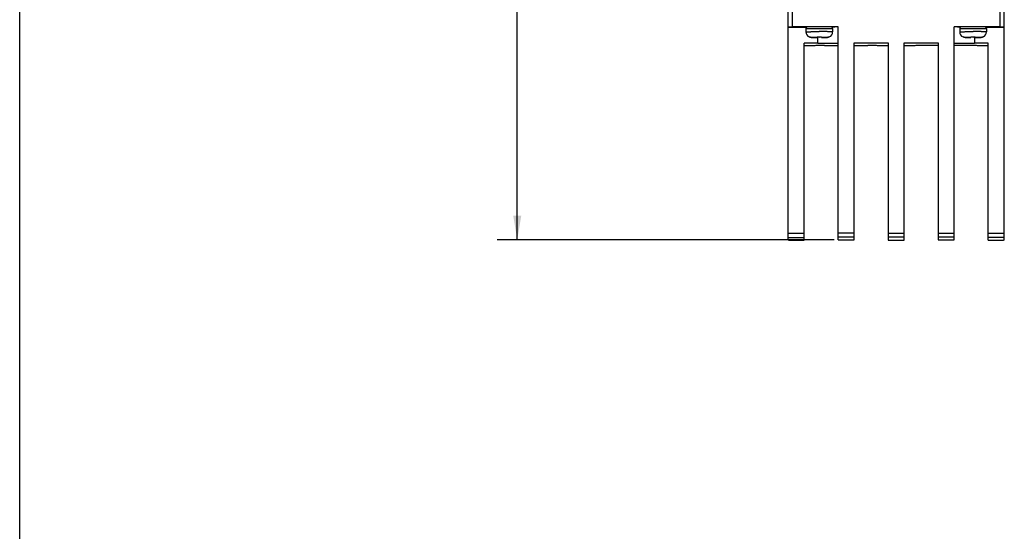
# Model space of a CAD drawing. Header units: millimetres. Extents: x 0 to 559, y 0 to 432.
# Tile 1 of 15: x 0 to 122, y 179 to 242. Entities that reach past the tile are written whole.
import ezdxf
from ezdxf.enums import TextEntityAlignment as Align

# ---------------------------------------------------------------- set-up
doc = ezdxf.new("R2010")
doc.units = ezdxf.units.MM
doc.header["$LTSCALE"] = 30.734
doc.layers.get('0').update_dxf_attribs({"linetype": 'CONTINUOUS'})
doc.layers.add('20_ALL_FEATURES', color=7, linetype='CONTINUOUS')
doc.layers.add('51__DRAFT_DIMS', color=7, linetype='CONTINUOUS')
doc.styles.get("Standard").update_dxf_attribs({"font": 'simfang.ttf'})
doc.dimstyles.new('DIMSTYLE_2', dxfattribs={"dimtxt": 3, "dimasz": 3, "dimexe": 2.5, "dimexo": 0.5, "dimgap": 0.75, "dimtad": 1, "dimdsep": 46, "dimtxsty": 'STANDARD', "dimblk": '_FILLED', "dimblk1": '_FILLED', "dimblk2": '_FILLED', "dimcen": 0.09, "dimclrt": 3, "dimazin": 2, "dimtp": 0.3, "dimtm": 0.3, "dimtfac": 1, "dimtofl": 0, "dimtmove": 0, "dimatfit": 3, "dimldrblk": '_FILLED', "dimfxl": 1, "dimtolj": 1, "dimarcsym": 0})

# ---------------------------------------------------------------- blocks, each defined once
blk = doc.blocks.new('_FILLED')
at = {"color": 0, "linetype": 'ByBlock'}
blk.add_solid([(0, 0), (-1, 0.167), (-1, -0.167)], dxfattribs=at)
blk = doc.blocks.new('*D3')
at = {"layer": '51__DRAFT_DIMS', "color": 4}
for p, q in [((100.6, 300.44), (58.97, 300.44)), ((61.47, 300.44), (61.47, 257.65)), ((61.47, 214.87), (61.47, 257.65)), ((100.6, 214.87), (58.97, 214.87))]:
    blk.add_line(p, q, dxfattribs=at)
at = {"layer": '51__DRAFT_DIMS', "color": 4, "xscale": 3, "yscale": 3, "zscale": 3}
for p, rotation in [((61.47, 300.44), 90), ((61.47, 214.87), 270)]:
    blk.add_blockref('_FILLED', p, dxfattribs=dict(at, rotation=rotation))
at = {"layer": '51__DRAFT_DIMS', "color": 3}
blk.add_text('85.57', height=3, rotation=90, dxfattribs=at).set_placement((60.72, 257.65), align=Align.CENTER)

msp = doc.modelspace()

# ---------------------------------------------------------------- linework, layer by layer
at = {"color": 7}
msp.add_line((0, 0), (0, 431.8), dxfattribs=at)
at = {"layer": '20_ALL_FEATURES', "color": 7}
for p, q in [((94.92, 214.837), (94.92, 243.193)), ((95.42, 243.197), (95.42, 241.198)), ((121.14, 241.198), (121.14, 243.197)), ((121.64, 214.837), (121.64, 243.193)), ((94.92, 241.193), (95.42, 241.198)), ((94.92, 241.16), (97.239, 241.16)), ((101.1, 241.198), (95.42, 241.198)), ((97.13, 240.982), (97.13, 240.582)), ((97.78, 241.191), (97.77, 241.191)), ((99.789, 241.191), (99.78, 241.191)), ((100.43, 240.982), (100.43, 240.582)), ((101.1, 214.871), (101.1, 241.198)), ((121.14, 241.198), (115.46, 241.198)), ((115.46, 214.871), (115.46, 241.198)), ((116.13, 240.982), (116.13, 240.582)), ((116.78, 241.191), (116.77, 241.191)), ((118.789, 241.191), (118.78, 241.191)), ((119.321, 241.16), (121.64, 241.16)), ((119.43, 240.982), (119.43, 240.582)), ((121.14, 241.198), (121.64, 241.193)), ((97.551, 239.951), (97.554, 239.954)), ((97.869, 239.88), (97.846, 239.88)), ((98.31, 239.884), (97.869, 239.884)), ((97.869, 239.88), (98.31, 239.88)), ((98.31, 239.88), (98.319, 239.88)), ((98.319, 239.88), (98.329, 239.88)), ((98.51, 239.874), (98.51, 239.964)), ((99.05, 239.874), (99.05, 239.964)), ((99.231, 239.88), (99.25, 239.88)), ((99.691, 239.884), (99.25, 239.884)), ((99.25, 239.88), (99.691, 239.88)), ((99.25, 239.875), (99.257, 239.875)), ((99.691, 239.88), (99.713, 239.88)), ((100.005, 239.954), (100.008, 239.951)), ((116.551, 239.951), (116.554, 239.954)), ((116.869, 239.88), (116.846, 239.88)), ((117.31, 239.884), (116.869, 239.884)), ((116.869, 239.88), (117.31, 239.88)), ((117.31, 239.88), (117.319, 239.88)), ((117.319, 239.88), (117.329, 239.88)), ((117.51, 239.874), (117.51, 239.964)), ((118.05, 239.874), (118.05, 239.964)), ((118.231, 239.88), (118.25, 239.88)), ((118.691, 239.884), (118.25, 239.884)), ((118.25, 239.88), (118.691, 239.88)), ((118.25, 239.875), (118.257, 239.875)), ((118.691, 239.88), (118.713, 239.88)), ((119.005, 239.954), (119.008, 239.951)), ((98.6, 239.16), (96.92, 239.16)), ((96.92, 214.836), (96.92, 239.16)), ((99.42, 238.866), (101.1, 238.866)), ((103.1, 239.198), (107.28, 239.198)), ((103.1, 214.871), (103.1, 239.198)), ((103.1, 238.866), (104.78, 238.866)), ((107.28, 239.198), (107.28, 214.836)), ((109.28, 239.198), (113.46, 239.198)), ((109.28, 214.836), (109.28, 239.198)), ((113.46, 238.866), (111.78, 238.866)), ((113.46, 239.198), (113.46, 214.871)), ((117.14, 238.866), (115.46, 238.866)), ((119.64, 239.16), (117.96, 239.16)), ((119.64, 214.836), (119.64, 239.16)), ((96.92, 215.661), (94.92, 215.661)), ((103.1, 215.699), (101.1, 215.699)), ((107.28, 215.699), (109.28, 215.699)), ((113.46, 215.699), (115.46, 215.699)), ((121.64, 215.661), (119.64, 215.661)), ((94.92, 215.157), (96.92, 215.157)), ((95.02, 214.836), (94.92, 214.837)), ((95.02, 214.836), (96.92, 214.836)), ((103.1, 215.194), (101.1, 215.194)), ((101.1, 214.871), (103.1, 214.871)), ((109.28, 215.194), (107.28, 215.194)), ((107.28, 214.836), (109.28, 214.836)), ((115.46, 215.194), (113.46, 215.194)), ((113.46, 214.871), (115.46, 214.871)), ((121.64, 215.157), (119.64, 215.157)), ((119.64, 214.836), (121.54, 214.836)), ((121.64, 214.837), (121.54, 214.836))]:
    msp.add_line(p, q, dxfattribs=at)
at = {"layer": '20_ALL_FEATURES', "color": 4}
for p, q in [((98.31, 239.875), (98.307, 239.875)), ((98.31, 239.884), (98.31, 239.88)), ((98.6, 239.16), (98.6, 239.937)), ((99.25, 239.884), (99.25, 239.88)), ((99.252, 239.875), (99.25, 239.875)), ((117.31, 239.875), (117.307, 239.875)), ((117.31, 239.884), (117.31, 239.88)), ((117.96, 239.937), (117.96, 239.16)), ((118.25, 239.884), (118.25, 239.88)), ((118.252, 239.875), (118.25, 239.875))]:
    msp.add_line(p, q, dxfattribs=at)
at = {"layer": '20_ALL_FEATURES', "color": 7}
for centre, radius, start, end in [((98.725, 113.391), 127.804, 89.97545, 90.42386), ((98.725, 113.728), 127.467, 89.97526, 90.42483), ((98.834, 113.391), 127.804, 89.57614, 90.02455), ((98.835, 113.728), 127.467, 89.57517, 90.02474), ((117.725, 113.391), 127.804, 89.97545, 90.42386), ((117.725, 113.728), 127.467, 89.97526, 90.42483), ((117.834, 113.391), 127.804, 89.57614, 90.02455), ((117.835, 113.728), 127.467, 89.57517, 90.02474), ((97.83, 240.582), 0.7, 180.00198, 245.70324), ((98.716, 322.996), 83.123, 269.71764, 269.85761), ((98.777, 243.798), 3.843, 266.01356, 270.04173), ((98.777, 243.71), 3.777, 265.94355, 270.04234), ((98.783, 243.771), 3.816, 269.94387, 274.00084), ((98.783, 243.684), 3.751, 269.943, 274.07111), ((98.827, 327.315), 87.442, 270.14577, 270.27689), ((99.083, 238.999), 0.879, 91.01417, 91.66448), ((99.73, 240.582), 0.7, 294.29715, 359.99768), ((116.83, 240.582), 0.7, 180.00198, 245.70324), ((117.716, 322.996), 83.123, 269.71764, 269.85761), ((117.777, 243.798), 3.843, 266.01356, 270.04173), ((117.777, 243.71), 3.777, 265.94355, 270.04234), ((117.783, 243.771), 3.816, 269.94387, 274.00084), ((117.783, 243.684), 3.751, 269.943, 274.07111), ((117.827, 327.315), 87.442, 270.14577, 270.27689), ((118.083, 238.999), 0.879, 91.01417, 91.66448), ((118.73, 240.582), 0.7, 294.29715, 359.99768)]:
    msp.add_arc(centre, radius, start, end, dxfattribs=at)
at = {"layer": '20_ALL_FEATURES', "color": 4}
for centre, radius, start, end in [((98.731, 326.396), 86.522, 269.72065, 269.85314), ((98.844, 322.147), 82.273, 270.14344, 270.28277), ((117.731, 326.396), 86.522, 269.72065, 269.85314), ((117.844, 322.147), 82.273, 270.14344, 270.28277)]:
    msp.add_arc(centre, radius, start, end, dxfattribs=at)
at = {"layer": '20_ALL_FEATURES', "color": 7}
for points, knots in [([(97.78, 241.191), (97.739, 241.191), (97.664, 241.19), (97.561, 241.189), (97.474, 241.187), (97.407, 241.186), (97.361, 241.185), (97.333, 241.183), (97.307, 241.182), (97.261, 241.173), (97.197, 241.14), (97.143, 241.07), (97.13, 241.011), (97.13, 240.982)], [0, 0, 0, 0, 0.1582969, 0.2950693, 0.4084986, 0.497381, 0.5619206, 0.5865651, 0.6109406, 0.6632309, 0.7709071, 0.8852423, 1, 1, 1, 1]), ([(100.43, 240.982), (100.43, 241.011), (100.417, 241.07), (100.362, 241.14), (100.299, 241.173), (100.252, 241.182), (100.227, 241.183), (100.198, 241.185), (100.153, 241.186), (100.085, 241.187), (99.999, 241.189), (99.895, 241.19), (99.82, 241.191), (99.78, 241.191)], [0, 0, 0, 0, 0.1147694, 0.2291727, 0.3368669, 0.3890954, 0.4134618, 0.4381077, 0.5026508, 0.5915325, 0.704956, 0.8417182, 1, 1, 1, 1]), ([(101.1, 241.182), (101.1, 241.182), (101.098, 241.181), (101.096, 241.181), (101.092, 241.18), (101.086, 241.18), (101.079, 241.179), (101.07, 241.178), (101.059, 241.178), (101.042, 241.177), (101.016, 241.176), (100.981, 241.175), (100.939, 241.174), (100.891, 241.173), (100.838, 241.172), (100.754, 241.171), (100.636, 241.169), (100.479, 241.167), (100.367, 241.166), (100.308, 241.166)], [0, 0, 0, 0, 0.0012499, 0.0044251, 0.0096304, 0.016881, 0.0261777, 0.0375166, 0.0508927, 0.066298, 0.1031553, 0.1479962, 0.2007044, 0.2611429, 0.3291549, 0.4045621, 0.5767575, 0.7759304, 1, 1, 1, 1]), ([(116.251, 241.166), (116.192, 241.166), (116.08, 241.167), (115.923, 241.169), (115.805, 241.171), (115.722, 241.172), (115.668, 241.173), (115.62, 241.174), (115.579, 241.175), (115.543, 241.176), (115.517, 241.177), (115.5, 241.178), (115.49, 241.178), (115.481, 241.179), (115.473, 241.18), (115.468, 241.18), (115.463, 241.181), (115.461, 241.181), (115.46, 241.182), (115.46, 241.182)], [0, 0, 0, 0, 0.2240698, 0.4232428, 0.5954382, 0.6708453, 0.7388573, 0.7992957, 0.8520039, 0.8968447, 0.933702, 0.9491073, 0.9624834, 0.9738223, 0.983119, 0.9903696, 0.9955749, 0.9987501, 1, 1, 1, 1]), ([(116.78, 241.191), (116.739, 241.191), (116.664, 241.19), (116.561, 241.189), (116.474, 241.187), (116.407, 241.186), (116.361, 241.185), (116.333, 241.183), (116.307, 241.182), (116.261, 241.173), (116.197, 241.14), (116.143, 241.07), (116.13, 241.011), (116.13, 240.982)], [0, 0, 0, 0, 0.1582969, 0.2950693, 0.4084986, 0.497381, 0.5619206, 0.5865651, 0.6109406, 0.6632309, 0.7709071, 0.8852423, 1, 1, 1, 1]), ([(119.43, 240.982), (119.43, 241.011), (119.417, 241.07), (119.362, 241.14), (119.299, 241.173), (119.252, 241.182), (119.227, 241.183), (119.198, 241.185), (119.153, 241.186), (119.085, 241.187), (118.999, 241.189), (118.895, 241.19), (118.82, 241.191), (118.78, 241.191)], [0, 0, 0, 0, 0.1147694, 0.2291727, 0.3368669, 0.3890954, 0.4134618, 0.4381077, 0.5026508, 0.5915325, 0.704956, 0.8417182, 1, 1, 1, 1]), ([(97.551, 239.956), (97.55, 239.954), (97.547, 239.951), (97.544, 239.947), (97.543, 239.945), (97.541, 239.944), (97.542, 239.944)], [0, 0, 0, 0, 0.4463846, 0.7578494, 0.9399635, 1, 1, 1, 1]), ([(97.542, 239.944), (97.542, 239.944), (97.543, 239.944), (97.545, 239.945), (97.548, 239.948), (97.55, 239.95), (97.551, 239.951)], [0, 0, 0, 0, 0.0765771, 0.2650185, 0.5712094, 1, 1, 1, 1]), ([(97.551, 239.956), (97.6, 239.932), (97.705, 239.896), (97.814, 239.884), (97.869, 239.884)], [0, 0, 0, 0, 0.4999711, 1, 1, 1, 1]), ([(97.846, 239.88), (97.795, 239.881), (97.694, 239.895), (97.597, 239.929), (97.551, 239.951)], [0, 0, 0, 0, 0.5000312, 1, 1, 1, 1]), ([(97.882, 239.879), (97.94, 239.878), (98.081, 239.876), (98.223, 239.875), (98.307, 239.875)], [0, 0, 0, 0, 0.4093775, 1, 1, 1, 1]), ([(98.502, 239.885), (98.492, 239.885), (98.468, 239.885), (98.404, 239.884), (98.35, 239.884), (98.31, 239.884)], [0, 0, 0, 0, 0.1439675, 0.3754994, 1, 1, 1, 1]), ([(98.329, 239.88), (98.361, 239.879), (98.415, 239.879), (98.47, 239.879), (98.492, 239.879)], [0, 0, 0, 0, 0.5953545, 1, 1, 1, 1]), ([(98.492, 239.879), (98.496, 239.878), (98.501, 239.878), (98.507, 239.878), (98.509, 239.878), (98.509, 239.878)], [0, 0, 0, 0, 0.6961973, 0.8981269, 1, 1, 1, 1]), ([(98.51, 239.886), (98.51, 239.886), (98.509, 239.886), (98.509, 239.886), (98.508, 239.886), (98.507, 239.886), (98.505, 239.886), (98.503, 239.886), (98.502, 239.885)], [0, 0, 0, 0, 0.0174543, 0.0650827, 0.1437069, 0.2533863, 0.5655378, 1, 1, 1, 1]), ([(99.25, 239.884), (99.237, 239.884), (99.211, 239.884), (99.174, 239.884), (99.14, 239.885), (99.114, 239.885), (99.096, 239.885), (99.084, 239.885), (99.074, 239.885), (99.066, 239.885), (99.06, 239.885), (99.056, 239.886), (99.054, 239.886), (99.052, 239.886), (99.051, 239.886), (99.05, 239.886), (99.05, 239.886), (99.05, 239.886)], [0, 0, 0, 0, 0.1950618, 0.3826164, 0.5554753, 0.7069884, 0.7728839, 0.831337, 0.8817844, 0.9237429, 0.9568084, 0.9699029, 0.980663, 0.9890644, 0.9950858, 0.998721, 1, 1, 1, 1]), ([(99.05, 239.878), (99.05, 239.878), (99.05, 239.878), (99.05, 239.878), (99.051, 239.878), (99.052, 239.878), (99.055, 239.878), (99.057, 239.878), (99.058, 239.878)], [0, 0, 0, 0, 0.0174543, 0.0650827, 0.1437069, 0.2533863, 0.5655378, 1, 1, 1, 1]), ([(99.068, 239.879), (99.09, 239.879), (99.144, 239.879), (99.198, 239.879), (99.231, 239.88)], [0, 0, 0, 0, 0.4046465, 1, 1, 1, 1]), ([(99.257, 239.875), (99.339, 239.875), (99.479, 239.876), (99.618, 239.878), (99.676, 239.879)], [0, 0, 0, 0, 0.5894175, 1, 1, 1, 1]), ([(100.008, 239.956), (99.959, 239.932), (99.855, 239.896), (99.745, 239.884), (99.691, 239.884)], [0, 0, 0, 0, 0.4999706, 1, 1, 1, 1]), ([(99.713, 239.88), (99.764, 239.881), (99.866, 239.895), (99.962, 239.929), (100.008, 239.951)], [0, 0, 0, 0, 0.5000313, 1, 1, 1, 1]), ([(100.018, 239.944), (100.018, 239.944), (100.017, 239.945), (100.016, 239.947), (100.012, 239.951), (100.01, 239.954), (100.008, 239.956)], [0, 0, 0, 0, 0.0600337, 0.2421466, 0.5536123, 1, 1, 1, 1]), ([(100.008, 239.951), (100.01, 239.95), (100.012, 239.948), (100.014, 239.946), (100.016, 239.945), (100.017, 239.944), (100.017, 239.944)], [0, 0, 0, 0, 0.4025407, 0.7008636, 0.8987515, 1, 1, 1, 1]), ([(116.551, 239.956), (116.55, 239.954), (116.547, 239.951), (116.544, 239.947), (116.543, 239.945), (116.541, 239.944), (116.542, 239.944)], [0, 0, 0, 0, 0.4463846, 0.7578494, 0.9399635, 1, 1, 1, 1]), ([(116.542, 239.944), (116.542, 239.944), (116.543, 239.944), (116.545, 239.945), (116.548, 239.948), (116.55, 239.95), (116.551, 239.951)], [0, 0, 0, 0, 0.0765771, 0.2650185, 0.5712094, 1, 1, 1, 1]), ([(116.551, 239.956), (116.6, 239.932), (116.705, 239.896), (116.814, 239.884), (116.869, 239.884)], [0, 0, 0, 0, 0.4999711, 1, 1, 1, 1]), ([(116.846, 239.88), (116.795, 239.881), (116.694, 239.895), (116.597, 239.929), (116.551, 239.951)], [0, 0, 0, 0, 0.5000312, 1, 1, 1, 1]), ([(116.882, 239.879), (116.94, 239.878), (117.081, 239.876), (117.223, 239.875), (117.307, 239.875)], [0, 0, 0, 0, 0.4093775, 1, 1, 1, 1]), ([(117.502, 239.885), (117.492, 239.885), (117.468, 239.885), (117.404, 239.884), (117.35, 239.884), (117.31, 239.884)], [0, 0, 0, 0, 0.1439675, 0.3754994, 1, 1, 1, 1]), ([(117.329, 239.88), (117.361, 239.879), (117.415, 239.879), (117.47, 239.879), (117.492, 239.879)], [0, 0, 0, 0, 0.5953545, 1, 1, 1, 1]), ([(117.492, 239.879), (117.496, 239.878), (117.501, 239.878), (117.507, 239.878), (117.509, 239.878), (117.509, 239.878)], [0, 0, 0, 0, 0.6961973, 0.8981269, 1, 1, 1, 1]), ([(117.51, 239.886), (117.51, 239.886), (117.509, 239.886), (117.509, 239.886), (117.508, 239.886), (117.507, 239.886), (117.505, 239.886), (117.503, 239.886), (117.502, 239.885)], [0, 0, 0, 0, 0.0174543, 0.0650827, 0.1437069, 0.2533863, 0.5655378, 1, 1, 1, 1]), ([(118.25, 239.884), (118.237, 239.884), (118.211, 239.884), (118.174, 239.884), (118.14, 239.885), (118.114, 239.885), (118.096, 239.885), (118.084, 239.885), (118.074, 239.885), (118.066, 239.885), (118.06, 239.885), (118.056, 239.886), (118.054, 239.886), (118.052, 239.886), (118.051, 239.886), (118.05, 239.886), (118.05, 239.886), (118.05, 239.886)], [0, 0, 0, 0, 0.1950618, 0.3826164, 0.5554753, 0.7069884, 0.7728839, 0.831337, 0.8817844, 0.9237429, 0.9568084, 0.9699029, 0.980663, 0.9890644, 0.9950858, 0.998721, 1, 1, 1, 1]), ([(118.05, 239.878), (118.05, 239.878), (118.05, 239.878), (118.05, 239.878), (118.051, 239.878), (118.052, 239.878), (118.055, 239.878), (118.057, 239.878), (118.058, 239.878)], [0, 0, 0, 0, 0.0174543, 0.0650827, 0.1437069, 0.2533863, 0.5655378, 1, 1, 1, 1]), ([(118.068, 239.879), (118.09, 239.879), (118.144, 239.879), (118.198, 239.879), (118.231, 239.88)], [0, 0, 0, 0, 0.4046465, 1, 1, 1, 1]), ([(118.257, 239.875), (118.339, 239.875), (118.479, 239.876), (118.618, 239.878), (118.676, 239.879)], [0, 0, 0, 0, 0.5894175, 1, 1, 1, 1]), ([(119.008, 239.956), (118.959, 239.932), (118.855, 239.896), (118.745, 239.884), (118.691, 239.884)], [0, 0, 0, 0, 0.4999706, 1, 1, 1, 1]), ([(118.713, 239.88), (118.764, 239.881), (118.866, 239.895), (118.962, 239.929), (119.008, 239.951)], [0, 0, 0, 0, 0.5000313, 1, 1, 1, 1]), ([(119.018, 239.944), (119.018, 239.944), (119.017, 239.945), (119.016, 239.947), (119.012, 239.951), (119.01, 239.954), (119.008, 239.956)], [0, 0, 0, 0, 0.0600337, 0.2421466, 0.5536123, 1, 1, 1, 1]), ([(119.008, 239.951), (119.01, 239.95), (119.012, 239.948), (119.014, 239.946), (119.016, 239.945), (119.017, 239.944), (119.017, 239.944)], [0, 0, 0, 0, 0.4025407, 0.7008636, 0.8987515, 1, 1, 1, 1]), ([(99.42, 238.866), (99.257, 238.866), (99.015, 238.866), (98.696, 238.865), (98.466, 238.864), (98.245, 238.863), (98.035, 238.862), (97.839, 238.861), (97.658, 238.86), (97.493, 238.858), (97.348, 238.856), (97.239, 238.855), (97.162, 238.854), (97.112, 238.853), (97.068, 238.852), (97.029, 238.851), (96.997, 238.85), (96.97, 238.849), (96.951, 238.848), (96.939, 238.847), (96.932, 238.846), (96.927, 238.846), (96.923, 238.845), (96.921, 238.845), (96.92, 238.845), (96.92, 238.844)], [0, 0, 0, 0, 0.1950519, 0.2902282, 0.3826093, 0.4713061, 0.5554643, 0.6342735, 0.706975, 0.7728688, 0.8313206, 0.8817677, 0.9038347, 0.9237249, 0.9413905, 0.956789, 0.969884, 0.9806439, 0.9890442, 0.9923533, 0.9950664, 0.9971825, 0.9987022, 0.9996305, 1, 1, 1, 1]), ([(98.6, 239.16), (98.762, 239.16), (99.004, 239.16), (99.323, 239.161), (99.553, 239.162), (99.774, 239.163), (99.984, 239.164), (100.181, 239.165), (100.362, 239.166), (100.526, 239.168), (100.672, 239.17), (100.781, 239.171), (100.858, 239.173), (100.908, 239.174), (100.952, 239.174), (100.99, 239.175), (101.023, 239.177), (101.05, 239.178), (101.068, 239.178), (101.08, 239.179), (101.087, 239.18), (101.092, 239.18), (101.096, 239.181), (101.098, 239.181), (101.1, 239.182), (101.1, 239.182)], [0, 0, 0, 0, 0.1950519, 0.2902282, 0.3826093, 0.4713061, 0.5554643, 0.6342735, 0.706975, 0.7728688, 0.8313206, 0.8817677, 0.9038347, 0.9237249, 0.9413905, 0.956789, 0.969884, 0.9806439, 0.9890442, 0.9923533, 0.9950664, 0.9971825, 0.9987022, 0.9996305, 1, 1, 1, 1]), ([(107.28, 238.844), (107.28, 238.845), (107.278, 238.845), (107.276, 238.845), (107.272, 238.846), (107.267, 238.846), (107.26, 238.847), (107.248, 238.848), (107.23, 238.849), (107.203, 238.85), (107.17, 238.851), (107.132, 238.852), (107.088, 238.853), (107.038, 238.854), (106.961, 238.855), (106.852, 238.856), (106.706, 238.858), (106.542, 238.86), (106.361, 238.861), (106.164, 238.862), (105.954, 238.863), (105.733, 238.864), (105.503, 238.865), (105.184, 238.866), (104.942, 238.866), (104.78, 238.866)], [0, 0, 0, 0, 0.0003695, 0.0012978, 0.0028175, 0.0049336, 0.0076467, 0.0109558, 0.0193561, 0.030116, 0.043211, 0.0586095, 0.0762752, 0.0961654, 0.1182324, 0.1686796, 0.2271314, 0.2930253, 0.3657268, 0.444536, 0.5286942, 0.6173909, 0.7097719, 0.8049481, 1, 1, 1, 1]), ([(111.78, 238.866), (111.617, 238.866), (111.375, 238.866), (111.056, 238.865), (110.826, 238.864), (110.605, 238.863), (110.395, 238.862), (110.199, 238.861), (110.018, 238.86), (109.853, 238.858), (109.708, 238.856), (109.599, 238.855), (109.522, 238.854), (109.472, 238.853), (109.428, 238.852), (109.389, 238.851), (109.357, 238.85), (109.33, 238.849), (109.311, 238.848), (109.299, 238.847), (109.292, 238.846), (109.287, 238.846), (109.283, 238.845), (109.281, 238.845), (109.28, 238.845), (109.28, 238.844)], [0, 0, 0, 0, 0.1950519, 0.2902282, 0.3826093, 0.4713061, 0.5554643, 0.6342735, 0.706975, 0.7728688, 0.8313206, 0.8817677, 0.9038347, 0.9237249, 0.9413905, 0.956789, 0.969884, 0.9806439, 0.9890442, 0.9923533, 0.9950664, 0.9971825, 0.9987022, 0.9996305, 1, 1, 1, 1]), ([(115.46, 239.182), (115.46, 239.182), (115.461, 239.181), (115.463, 239.181), (115.467, 239.18), (115.472, 239.18), (115.479, 239.179), (115.491, 239.178), (115.51, 239.178), (115.537, 239.177), (115.569, 239.175), (115.608, 239.174), (115.652, 239.174), (115.702, 239.173), (115.779, 239.171), (115.888, 239.17), (116.033, 239.168), (116.198, 239.166), (116.379, 239.165), (116.575, 239.164), (116.785, 239.163), (117.006, 239.162), (117.236, 239.161), (117.555, 239.16), (117.797, 239.16), (117.96, 239.16)], [0, 0, 0, 0, 0.0003695, 0.0012978, 0.0028175, 0.0049336, 0.0076467, 0.0109558, 0.0193561, 0.030116, 0.043211, 0.0586095, 0.0762752, 0.0961654, 0.1182324, 0.1686796, 0.2271314, 0.2930253, 0.3657268, 0.444536, 0.5286942, 0.6173909, 0.7097719, 0.8049481, 1, 1, 1, 1]), ([(119.64, 238.844), (119.64, 238.845), (119.638, 238.845), (119.636, 238.845), (119.632, 238.846), (119.627, 238.846), (119.62, 238.847), (119.608, 238.848), (119.59, 238.849), (119.563, 238.85), (119.53, 238.851), (119.492, 238.852), (119.448, 238.853), (119.398, 238.854), (119.321, 238.855), (119.212, 238.856), (119.066, 238.858), (118.902, 238.86), (118.721, 238.861), (118.524, 238.862), (118.314, 238.863), (118.093, 238.864), (117.863, 238.865), (117.544, 238.866), (117.302, 238.866), (117.14, 238.866)], [0, 0, 0, 0, 0.0003695, 0.0012978, 0.0028175, 0.0049336, 0.0076467, 0.0109558, 0.0193561, 0.030116, 0.043211, 0.0586095, 0.0762752, 0.0961654, 0.1182324, 0.1686796, 0.2271314, 0.2930253, 0.3657268, 0.444536, 0.5286942, 0.6173909, 0.7097719, 0.8049481, 1, 1, 1, 1])]:
    msp.add_open_spline(points, degree=3, knots=knots, dxfattribs=at)
at = {"layer": '20_ALL_FEATURES', "color": 4}
for points, knots in [([(97.13, 240.982), (97.13, 240.982), (97.131, 240.982), (97.132, 240.983), (97.135, 240.983), (97.138, 240.983), (97.142, 240.984), (97.15, 240.984), (97.163, 240.985), (97.18, 240.985), (97.202, 240.986), (97.227, 240.987), (97.257, 240.987), (97.289, 240.988), (97.34, 240.989), (97.412, 240.99), (97.508, 240.991), (97.617, 240.992), (97.736, 240.993), (97.866, 240.994), (98.004, 240.995), (98.203, 240.995), (98.462, 240.996), (98.672, 240.996), (98.78, 240.996)], [0, 0, 0, 0, 0.0003694, 0.0012975, 0.0028175, 0.0049336, 0.0076465, 0.0109557, 0.019356, 0.030116, 0.0432108, 0.0586095, 0.076275, 0.0961653, 0.1182322, 0.1686793, 0.2271311, 0.293025, 0.3657266, 0.4445359, 0.528694, 0.6173908, 0.8049481, 1, 1, 1, 1]), ([(98.78, 240.996), (98.887, 240.996), (99.097, 240.996), (99.357, 240.995), (99.555, 240.995), (99.693, 240.994), (99.823, 240.993), (99.943, 240.992), (100.051, 240.991), (100.147, 240.99), (100.219, 240.989), (100.27, 240.988), (100.303, 240.987), (100.332, 240.987), (100.357, 240.986), (100.379, 240.985), (100.397, 240.985), (100.409, 240.984), (100.417, 240.984), (100.421, 240.983), (100.425, 240.983), (100.427, 240.983), (100.429, 240.982), (100.43, 240.982), (100.43, 240.982)], [0, 0, 0, 0, 0.1950519, 0.3826092, 0.471306, 0.5554641, 0.6342734, 0.706975, 0.7728689, 0.8313207, 0.8817678, 0.9038347, 0.923725, 0.9413905, 0.9567892, 0.969884, 0.980644, 0.9890443, 0.9923535, 0.9950664, 0.9971825, 0.9987025, 0.9996306, 1, 1, 1, 1]), ([(116.13, 240.982), (116.13, 240.982), (116.131, 240.982), (116.132, 240.983), (116.135, 240.983), (116.138, 240.983), (116.142, 240.984), (116.15, 240.984), (116.163, 240.985), (116.18, 240.985), (116.202, 240.986), (116.227, 240.987), (116.257, 240.987), (116.289, 240.988), (116.34, 240.989), (116.412, 240.99), (116.508, 240.991), (116.617, 240.992), (116.736, 240.993), (116.866, 240.994), (117.004, 240.995), (117.203, 240.995), (117.462, 240.996), (117.672, 240.996), (117.78, 240.996)], [0, 0, 0, 0, 0.0003694, 0.0012975, 0.0028175, 0.0049336, 0.0076465, 0.0109557, 0.019356, 0.030116, 0.0432108, 0.0586095, 0.076275, 0.0961653, 0.1182322, 0.1686793, 0.2271311, 0.293025, 0.3657266, 0.4445359, 0.528694, 0.6173908, 0.8049481, 1, 1, 1, 1]), ([(117.78, 240.996), (117.887, 240.996), (118.097, 240.996), (118.357, 240.995), (118.555, 240.995), (118.693, 240.994), (118.823, 240.993), (118.943, 240.992), (119.051, 240.991), (119.147, 240.99), (119.219, 240.989), (119.27, 240.988), (119.303, 240.987), (119.332, 240.987), (119.357, 240.986), (119.379, 240.985), (119.397, 240.985), (119.409, 240.984), (119.417, 240.984), (119.421, 240.983), (119.425, 240.983), (119.427, 240.983), (119.429, 240.982), (119.43, 240.982), (119.43, 240.982)], [0, 0, 0, 0, 0.1950519, 0.3826092, 0.471306, 0.5554641, 0.6342734, 0.706975, 0.7728689, 0.8313207, 0.8817678, 0.9038347, 0.923725, 0.9413905, 0.9567892, 0.969884, 0.980644, 0.9890443, 0.9923535, 0.9950664, 0.9971825, 0.9987025, 0.9996306, 1, 1, 1, 1]), ([(97.13, 240.582), (97.13, 240.582), (97.131, 240.582), (97.132, 240.583), (97.135, 240.583), (97.138, 240.583), (97.142, 240.584), (97.15, 240.584), (97.163, 240.585), (97.18, 240.585), (97.202, 240.586), (97.227, 240.587), (97.257, 240.587), (97.289, 240.588), (97.34, 240.589), (97.412, 240.59), (97.508, 240.591), (97.617, 240.592), (97.736, 240.593), (97.866, 240.594), (98.004, 240.595), (98.203, 240.595), (98.462, 240.596), (98.672, 240.596), (98.78, 240.596)], [0, 0, 0, 0, 0.0003694, 0.0012975, 0.0028175, 0.0049336, 0.0076465, 0.0109557, 0.019356, 0.030116, 0.0432108, 0.0586095, 0.076275, 0.0961653, 0.1182322, 0.1686793, 0.227131, 0.2930249, 0.3657264, 0.4445357, 0.528694, 0.6173907, 0.8049479, 1, 1, 1, 1]), ([(97.869, 239.884), (97.9, 239.885), (97.98, 239.886), (98.122, 239.888), (98.304, 239.889), (98.438, 239.89), (98.51, 239.89)], [0, 0, 0, 0, 0.1473907, 0.3730943, 0.6632442, 1, 1, 1, 1]), ([(98.307, 239.875), (98.223, 239.875), (98.084, 239.876), (97.944, 239.878), (97.889, 239.879)], [0, 0, 0, 0, 0.6037666, 1, 1, 1, 1]), ([(100.43, 240.582), (100.43, 240.582), (100.429, 240.582), (100.427, 240.583), (100.425, 240.583), (100.421, 240.583), (100.417, 240.584), (100.409, 240.584), (100.397, 240.585), (100.379, 240.585), (100.357, 240.586), (100.332, 240.587), (100.303, 240.587), (100.27, 240.588), (100.219, 240.589), (100.147, 240.59), (100.051, 240.591), (99.943, 240.592), (99.823, 240.593), (99.693, 240.594), (99.555, 240.595), (99.357, 240.595), (99.097, 240.596), (98.887, 240.596), (98.78, 240.596)], [0, 0, 0, 0, 0.0003694, 0.0012975, 0.0028175, 0.0049336, 0.0076465, 0.0109557, 0.019356, 0.030116, 0.0432108, 0.0586095, 0.076275, 0.0961653, 0.1182322, 0.1686793, 0.2271311, 0.293025, 0.3657266, 0.4445359, 0.528694, 0.6173908, 0.8049481, 1, 1, 1, 1]), ([(99.05, 239.89), (99.122, 239.89), (99.256, 239.889), (99.438, 239.888), (99.579, 239.886), (99.659, 239.885), (99.691, 239.884)], [0, 0, 0, 0, 0.3367558, 0.6269057, 0.8526093, 1, 1, 1, 1]), ([(99.671, 239.879), (99.615, 239.878), (99.476, 239.876), (99.336, 239.875), (99.252, 239.875)], [0, 0, 0, 0, 0.3962334, 1, 1, 1, 1]), ([(116.13, 240.582), (116.13, 240.582), (116.131, 240.582), (116.132, 240.583), (116.135, 240.583), (116.138, 240.583), (116.142, 240.584), (116.15, 240.584), (116.163, 240.585), (116.18, 240.585), (116.202, 240.586), (116.227, 240.587), (116.257, 240.587), (116.289, 240.588), (116.34, 240.589), (116.412, 240.59), (116.508, 240.591), (116.617, 240.592), (116.736, 240.593), (116.866, 240.594), (117.004, 240.595), (117.203, 240.595), (117.462, 240.596), (117.672, 240.596), (117.78, 240.596)], [0, 0, 0, 0, 0.0003694, 0.0012975, 0.0028175, 0.0049336, 0.0076465, 0.0109557, 0.019356, 0.030116, 0.0432108, 0.0586095, 0.076275, 0.0961653, 0.1182322, 0.1686793, 0.227131, 0.2930249, 0.3657264, 0.4445357, 0.528694, 0.6173907, 0.8049479, 1, 1, 1, 1]), ([(116.869, 239.884), (116.9, 239.885), (116.98, 239.886), (117.122, 239.888), (117.304, 239.889), (117.438, 239.89), (117.51, 239.89)], [0, 0, 0, 0, 0.1473907, 0.3730943, 0.6632442, 1, 1, 1, 1]), ([(117.307, 239.875), (117.223, 239.875), (117.084, 239.876), (116.944, 239.878), (116.889, 239.879)], [0, 0, 0, 0, 0.6037666, 1, 1, 1, 1]), ([(119.43, 240.582), (119.43, 240.582), (119.429, 240.582), (119.427, 240.583), (119.425, 240.583), (119.421, 240.583), (119.417, 240.584), (119.409, 240.584), (119.397, 240.585), (119.379, 240.585), (119.357, 240.586), (119.332, 240.587), (119.303, 240.587), (119.27, 240.588), (119.219, 240.589), (119.147, 240.59), (119.051, 240.591), (118.943, 240.592), (118.823, 240.593), (118.693, 240.594), (118.555, 240.595), (118.357, 240.595), (118.097, 240.596), (117.887, 240.596), (117.78, 240.596)], [0, 0, 0, 0, 0.0003694, 0.0012975, 0.0028175, 0.0049336, 0.0076465, 0.0109557, 0.019356, 0.030116, 0.0432108, 0.0586095, 0.076275, 0.0961653, 0.1182322, 0.1686793, 0.2271311, 0.293025, 0.3657266, 0.4445359, 0.528694, 0.6173908, 0.8049481, 1, 1, 1, 1]), ([(118.05, 239.89), (118.122, 239.89), (118.256, 239.889), (118.438, 239.888), (118.579, 239.886), (118.659, 239.885), (118.691, 239.884)], [0, 0, 0, 0, 0.3367558, 0.6269057, 0.8526093, 1, 1, 1, 1]), ([(118.671, 239.879), (118.615, 239.878), (118.476, 239.876), (118.336, 239.875), (118.252, 239.875)], [0, 0, 0, 0, 0.3962334, 1, 1, 1, 1])]:
    msp.add_open_spline(points, degree=3, knots=knots, dxfattribs=at)

# ---------------------------------------------------------------- dimensions: what is measured, and where the dimension line sits
at = {"layer": '51__DRAFT_DIMS', "color": 4}
dim = msp.add_linear_dim(base=(61.4696, 214.8713), p1=(101.0997, 300.4364), p2=(101.0997, 214.8713), angle=270, dimstyle='DIMSTYLE_2', dxfattribs=at)
dim.commit()
dim.dimension.update_dxf_attribs({"geometry": '*D3', "text_midpoint": (61.4696, 257.5835), "dimtype": 160})

doc.saveas('drawing.dxf')
